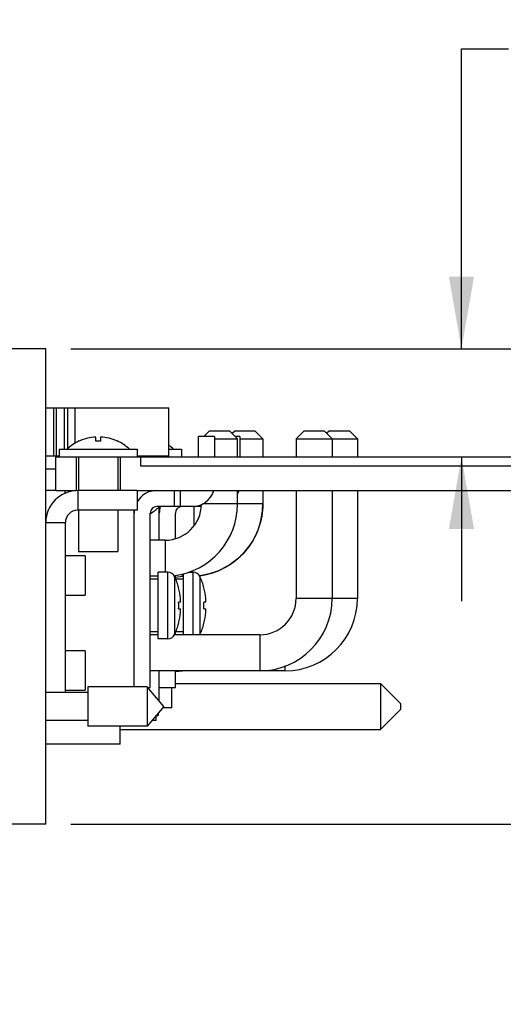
# Model space of a CAD drawing. Header units: inches. Extents: x 0 to 34, y 0 to 22.
# Tile 24 of 37: x 13.5 to 14.7, y 16.4 to 18.9. Entities that reach past the tile are written whole.
import ezdxf

# ---------------------------------------------------------------- set-up
doc = ezdxf.new("R2010")
doc.units = ezdxf.units.IN
doc.header["$LTSCALE"] = 1.87
doc.header["$MEASUREMENT"] = 0
doc.layers.get('0').update_dxf_attribs({"linetype": 'CONTINUOUS'})
doc.layers.add('02___PRT_ALL_AXES', color=7, linetype='CONTINUOUS')
doc.layers.add('DIMENSIONS', color=7, linetype='CONTINUOUS')
doc.styles.get("Standard").update_dxf_attribs({"font": 'txt', "width": 0.8})
doc.dimstyles.new('DIMSTYLE_1', dxfattribs={"dimtxt": 0.125, "dimasz": 0.18, "dimexe": 0.125, "dimexo": 0.0625, "dimgap": 0.0625, "dimtad": 0, "dimtih": 1, "dimtoh": 1, "dimzin": 0, "dimdsep": 46, "dimtxsty": 'STANDARD', "dimblk": '_FILLED', "dimblk1": '_FILLED', "dimblk2": '_FILLED', "dimcen": 0.09, "dimazin": 0, "dimtp": 0.01, "dimtm": 0.01, "dimtfac": 1, "dimtofl": 0, "dimtmove": 0, "dimatfit": 3, "dimldrblk": '_FILLED', "dimfxl": 1, "dimtolj": 1, "dimtzin": 0, "dimarcsym": 0})

# ---------------------------------------------------------------- blocks, each defined once
blk = doc.blocks.new('_FILLED')
at = {"color": 0, "linetype": 'BYBLOCK'}
blk.add_solid([(0, 0), (-1, 0.174), (-1, -0.174)], dxfattribs=at)
blk = doc.blocks.new('*D24')
at = {"layer": 'DIMENSIONS', "color": 2, "linetype": 'CONTINUOUS'}
for p, q in [((14.6364, 18.068), (14.6364, 18.818)), ((14.6364, 18.818), (14.7539, 18.818)), ((13.6609, 18.068), (14.7614, 18.068)), ((14.6364, 17.7976), (14.6364, 17.4376))]:
    blk.add_line(p, q, dxfattribs=at)
at = {"layer": 'DIMENSIONS', "color": 2, "linetype": 'CONTINUOUS', "xscale": 0.18, "yscale": 0.18, "zscale": 0.18}
for p, rotation in [((14.6364, 18.068), 270), ((14.6364, 17.7976), 90)]:
    blk.add_blockref('_FILLED', p, dxfattribs=dict(at, rotation=rotation))
at = {"layer": 'DIMENSIONS', "color": 2, "linetype": 'CONTINUOUS', "insert": (14.8164, 18.8805), "char_height": 0.125, "width": 1.125, "attachment_point": 1, "line_spacing_factor": 0.9}
blk.add_mtext('6.87{\\ftxt.shx;\\W1.000000;\\H0.125000; }[.270]', dxfattribs=at)
blk = doc.blocks.new('*D25')
at = {"layer": 'DIMENSIONS', "color": 2, "linetype": 'CONTINUOUS'}
for p, q in [((26.679, 17.2716), (26.679, 17.6316)), ((25.0495, 17.2716), (26.804, 17.2716)), ((13.6609, 16.8798), (26.804, 16.8798)), ((26.679, 16.8798), (26.679, 16.5312)), ((26.679, 16.5312), (26.7965, 16.5312))]:
    blk.add_line(p, q, dxfattribs=at)
at = {"layer": 'DIMENSIONS', "color": 2, "linetype": 'CONTINUOUS', "xscale": 0.18, "yscale": 0.18, "zscale": 0.18}
for p, rotation in [((26.679, 17.2716), 270), ((26.679, 16.8798), 90)]:
    blk.add_blockref('_FILLED', p, dxfattribs=dict(at, rotation=rotation))
at = {"layer": 'DIMENSIONS', "color": 2, "linetype": 'CONTINUOUS', "insert": (26.859, 16.5937), "char_height": 0.125, "width": 1.125, "attachment_point": 1, "line_spacing_factor": 0.9}
blk.add_mtext('9.95{\\ftxt.shx;\\W1.000000;\\H0.125000; }[.392]', dxfattribs=at)
blk = doc.blocks.new('*D27')
at = {"layer": 'DIMENSIONS', "color": 2, "linetype": 'CONTINUOUS'}
for p, q in [((25.929, 18.068), (25.929, 18.818)), ((25.929, 18.818), (26.0465, 18.818)), ((13.6609, 18.068), (26.054, 18.068)), ((25.0798, 17.876), (26.054, 17.876)), ((25.929, 17.876), (25.929, 17.516))]:
    blk.add_line(p, q, dxfattribs=at)
at = {"layer": 'DIMENSIONS', "color": 2, "linetype": 'CONTINUOUS', "xscale": 0.18, "yscale": 0.18, "zscale": 0.18}
for p, rotation in [((25.929, 18.068), 270), ((25.929, 17.876), 90)]:
    blk.add_blockref('_FILLED', p, dxfattribs=dict(at, rotation=rotation))
at = {"layer": 'DIMENSIONS', "color": 2, "linetype": 'CONTINUOUS', "insert": (26.109, 18.8805), "char_height": 0.125, "width": 1.125, "attachment_point": 1, "line_spacing_factor": 0.9}
blk.add_mtext('4.88{\\ftxt.shx;\\W1.000000;\\H0.125000; }[.192]', dxfattribs=at)

msp = doc.modelspace()

# ---------------------------------------------------------------- linework, layer by layer
at = {"color": 7, "linetype": 'CONTINUOUS'}
for p, q in [((13.5984, 18.068), (13.5, 18.068)), ((13.5984, 16.8798), (13.5984, 18.068)), ((13.5984, 17.9206), (13.906, 17.9206)), ((13.6176, 17.9206), (13.6176, 17.7996)), ((13.625, 17.7996), (13.625, 17.9206)), ((13.645, 17.8173), (13.645, 17.9206)), ((13.6529, 17.9206), (13.6529, 17.8183)), ((13.6706, 17.9206), (13.6706, 17.8311)), ((13.906, 17.7996), (13.906, 17.9206)), ((13.7235, 17.8373), (13.7235, 17.8473)), ((13.7353, 17.8473), (13.7353, 17.8373)), ((13.9799, 17.7976), (13.9799, 17.8487)), ((14.0201, 17.8487), (13.9799, 17.8487)), ((14.0073, 17.8632), (13.9927, 17.8487)), ((14.0073, 17.8632), (14.0573, 17.8632)), ((14.0201, 17.8487), (14.0201, 17.7976)), ((14.0201, 17.8432), (14.0774, 17.8432)), ((14.0573, 17.8632), (14.0774, 17.8432)), ((14.0638, 17.8567), (14.0703, 17.8632)), ((14.0703, 17.8632), (14.1203, 17.8632)), ((14.0831, 17.8487), (14.0718, 17.8487)), ((14.0774, 17.7976), (14.0774, 17.8432)), ((14.0831, 17.8487), (14.0831, 17.7976)), ((14.0831, 17.8432), (14.1403, 17.8432)), ((14.1403, 17.8432), (14.1203, 17.8632)), ((14.1403, 17.8432), (14.1403, 17.7976)), ((14.2435, 17.8632), (14.2234, 17.8432)), ((14.2234, 17.8432), (14.2234, 17.7976)), ((14.2234, 17.8432), (14.3766, 17.8432)), ((14.2435, 17.8632), (14.2935, 17.8632)), ((14.2935, 17.8632), (14.3136, 17.8432)), ((14.3065, 17.8632), (14.3, 17.8567)), ((14.3065, 17.8632), (14.3565, 17.8632)), ((14.3136, 17.8432), (14.3136, 17.7976)), ((14.3565, 17.8632), (14.3766, 17.8432)), ((14.3766, 17.8432), (14.3766, 17.7976)), ((13.632, 17.8173), (13.632, 17.7976)), ((13.632, 17.8173), (13.8269, 17.8173)), ((13.6822, 17.8373), (13.6822, 17.8375)), ((13.7767, 17.8375), (13.7767, 17.8373)), ((13.8269, 17.8173), (13.8269, 17.7976)), ((13.906, 17.8173), (13.9369, 17.8173)), ((13.9369, 17.8173), (13.9369, 17.7976)), ((13.632, 17.7996), (13.5984, 17.7996)), ((13.6236, 17.7136), (13.6236, 17.7976)), ((13.6442, 17.7976), (25.179, 17.7976)), ((13.6802, 17.7976), (13.6802, 17.7136)), ((13.7786, 17.7976), (13.7786, 17.7136)), ((13.906, 17.7996), (13.8269, 17.7996)), ((13.8346, 17.7976), (13.8346, 17.7756)), ((13.837, 17.7976), (13.837, 17.7996)), ((13.5984, 17.7679), (13.6236, 17.7679)), ((13.8346, 17.7756), (24.722, 17.7756)), ((13.6236, 17.7136), (13.5984, 17.7136)), ((13.6457, 17.7136), (13.6457, 17.7063)), ((13.6784, 17.7136), (13.6784, 17.6646)), ((13.8264, 17.7136), (13.8264, 17.6646)), ((13.9189, 17.7136), (13.9189, 17.6735)), ((13.935, 17.6735), (13.935, 17.7136)), ((14.0774, 17.6802), (14.0774, 17.7136)), ((14.1403, 17.7136), (14.1403, 17.6802)), ((14.2234, 17.7136), (14.2234, 17.444)), ((14.3136, 17.7136), (14.3136, 17.444)), ((14.3766, 17.7136), (14.3766, 17.444)), ((13.8265, 17.6856), (13.8264, 17.6856)), ((13.9864, 17.6735), (13.8752, 17.6735)), ((13.8819, 17.5894), (13.8819, 17.6735)), ((13.9684, 17.6735), (13.9684, 17.6252)), ((13.9819, 17.6769), (13.9819, 17.6735)), ((14.1403, 17.6802), (13.9899, 17.6802)), ((13.8264, 17.6646), (13.6784, 17.6646)), ((13.6802, 17.6646), (13.6802, 17.5614)), ((13.7786, 17.6646), (13.7786, 17.5614)), ((13.8189, 17.2231), (13.8189, 17.6646)), ((13.859, 17.2215), (13.859, 17.6573)), ((13.922, 17.5936), (13.922, 17.6573)), ((13.5984, 17.6336), (13.6474, 17.6336)), ((13.6474, 17.2089), (13.6474, 17.6336)), ((13.8964, 17.5894), (13.859, 17.5894)), ((13.8964, 17.5894), (13.8964, 17.5097)), ((13.6968, 17.5509), (13.6474, 17.5509)), ((13.6802, 17.5614), (13.7786, 17.5614)), ((13.6968, 17.5509), (13.6968, 17.4524)), ((13.879, 17.4993), (13.859, 17.4993)), ((13.879, 17.3428), (13.879, 17.5097)), ((13.9023, 17.5097), (13.879, 17.5097)), ((13.9023, 17.5097), (13.9023, 17.3428)), ((13.9202, 17.4983), (13.9202, 17.3542)), ((13.922, 17.494), (13.922, 17.5018)), ((13.922, 17.4974), (13.9396, 17.4993)), ((13.9396, 17.4993), (13.9396, 17.5051)), ((13.9421, 17.4993), (13.9396, 17.4993)), ((13.9421, 17.3532), (13.9421, 17.5059)), ((13.9547, 17.5097), (13.9655, 17.5097)), ((13.9594, 17.5111), (13.9594, 17.5097)), ((13.9655, 17.5097), (13.9655, 17.3532)), ((13.9834, 17.4983), (13.9834, 17.4262)), ((13.879, 17.4921), (13.859, 17.4921)), ((13.9421, 17.4922), (13.9228, 17.4922)), ((13.6474, 17.4524), (13.6968, 17.4524)), ((13.9302, 17.4706), (13.93, 17.4706)), ((13.9934, 17.4706), (13.9932, 17.4706)), ((13.9349, 17.4347), (13.93, 17.4347)), ((13.9834, 17.4262), (13.9834, 17.3542)), ((13.9981, 17.4347), (13.9932, 17.4347)), ((14.3766, 17.444), (14.2234, 17.444)), ((13.93, 17.4177), (13.9349, 17.4177)), ((13.9932, 17.4177), (13.9981, 17.4177)), ((13.93, 17.3819), (13.9302, 17.3819)), ((13.9932, 17.3819), (13.9934, 17.3819)), ((13.879, 17.3603), (13.859, 17.3603)), ((13.879, 17.3532), (13.859, 17.3532)), ((14.1327, 17.3532), (13.9196, 17.3532)), ((13.922, 17.3532), (13.922, 17.3585)), ((13.922, 17.3551), (13.9396, 17.3532)), ((13.9421, 17.3603), (13.9228, 17.3603)), ((14.1327, 17.3532), (14.1327, 17.263)), ((13.9023, 17.3428), (13.879, 17.3428)), ((13.6968, 17.3129), (13.6474, 17.3129)), ((13.6968, 17.3129), (13.6968, 17.2144)), ((14.1957, 17.263), (13.859, 17.263)), ((13.8819, 17.1872), (13.8819, 17.263)), ((13.922, 17.2215), (13.922, 17.263)), ((13.922, 17.2612), (13.9396, 17.263)), ((14.1957, 17.2749), (14.1957, 17.263)), ((13.922, 17.2314), (14.4344, 17.2314)), ((14.4344, 17.2314), (14.4344, 17.1164)), ((14.4344, 17.2314), (14.4844, 17.1814)), ((13.7037, 17.2089), (13.5984, 17.2089)), ((13.6474, 17.2144), (13.6968, 17.2144)), ((13.7037, 17.2231), (13.7037, 17.1247)), ((13.8518, 17.2231), (13.7037, 17.2231)), ((13.8518, 17.2231), (13.8518, 17.1247)), ((13.8931, 17.1739), (13.8518, 17.2231)), ((13.8531, 17.2215), (13.859, 17.2215)), ((13.8819, 17.2215), (13.922, 17.2215)), ((13.9134, 17.1703), (13.9134, 17.2215)), ((14.4844, 17.1814), (14.4844, 17.1664)), ((13.8931, 17.1739), (13.8518, 17.1247)), ((13.8791, 17.1573), (13.8791, 17.1511)), ((13.9134, 17.1703), (13.8901, 17.1703)), ((14.4344, 17.1164), (14.4844, 17.1664)), ((13.7037, 17.1388), (13.5984, 17.1388)), ((13.874, 17.1388), (13.8637, 17.1388)), ((13.874, 17.1388), (13.874, 17.1512)), ((13.874, 17.1511), (13.8791, 17.1511)), ((13.8518, 17.1247), (13.7037, 17.1247)), ((13.7844, 17.0799), (13.7844, 17.1247)), ((13.7844, 17.1164), (14.4344, 17.1164)), ((13.7844, 17.0799), (13.5984, 17.0799)), ((13.5984, 16.8798), (13.5, 16.8798))]:
    msp.add_line(p, q, dxfattribs=at)
at = {"color": 3, "linetype": 'CONTINUOUS'}
msp.add_line((13.8264, 17.7136), (13.6784, 17.7136), dxfattribs=at)
at = {"color": 7, "linetype": 'CONTINUOUS'}
for centre, radius, start, end in [((13.7294, 17.7328), 0.1147, 92.9506, 114.3181), ((13.7294, 17.7328), 0.1147, 65.6819, 87.0494), ((13.7294, 17.7328), 0.1149, 114.2839, 132.599), ((13.7294, 17.7328), 0.1047, 86.767, 93.233), ((13.7294, 17.7328), 0.1149, 47.401, 65.7161), ((13.8394, 17.7328), 0.1149, 47.401, 54.5575), ((13.8752, 17.6573), 0.0563, 90, 150.0504), ((13.9638, 17.7298), 0.0563, 270, 343.2777), ((14.0268, 17.7298), 0.0563, 334.8781, 343.2777), ((13.8752, 17.6573), 0.0161, 90, 180), ((13.781, 17.7825), 0.1489, 301.6678, 312.8408), ((13.9382, 17.6573), 0.0563, 163.2777, 180), ((13.8964, 17.6802), 0.0907, 270, 359.2613), ((13.8964, 17.6802), 0.1809, 276.9238, 360), ((13.9382, 17.6573), 0.0161, 90, 180), ((13.9594, 17.6802), 0.1809, 277.5124, 360), ((13.6784, 17.6336), 0.031, 90, 180), ((13.8752, 17.6573), 0.0563, 172.4156, 180), ((13.9023, 17.49), 0.0197, 24.8093, 90), ((13.7644, 17.4262), 0.1717, 14.9647, 24.8093), ((13.9655, 17.49), 0.0197, 24.8093, 90), ((13.9594, 17.6802), 0.1809, 276.9646, 277.5192), ((13.8275, 17.4262), 0.1717, 14.9647, 24.8093), ((13.7644, 17.4262), 0.1715, 5.8761, 14.9835), ((13.8275, 17.4262), 0.1715, 5.8761, 14.9835), ((13.7644, 17.4262), 0.1659, 357.0625, 2.9375), ((13.8496, 17.4393), 0.0855, 1.0148, 3.0393), ((13.8496, 17.4393), 0.0855, 356.9607, 358.9852), ((13.8498, 17.4393), 0.0853, 358.986, 1.014), ((13.8275, 17.4262), 0.1659, 357.0625, 2.9375), ((13.9127, 17.4393), 0.0855, 1.0148, 3.0393), ((13.9127, 17.4393), 0.0855, 356.9607, 358.9852), ((13.9129, 17.4393), 0.0853, 358.986, 1.014), ((14.1327, 17.444), 0.1809, 270, 360), ((14.1327, 17.444), 0.0907, 270, 360), ((14.1957, 17.444), 0.1809, 270, 360), ((13.7644, 17.4262), 0.1715, 345.0165, 354.1239), ((13.8496, 17.4132), 0.0855, 356.9634, 3.0366), ((13.8275, 17.4262), 0.1715, 345.0165, 354.1239), ((13.9127, 17.4132), 0.0855, 1.0148, 3.0393), ((13.9127, 17.4132), 0.0855, 356.9607, 358.9852), ((13.9129, 17.4132), 0.0853, 358.986, 1.014), ((13.7644, 17.4262), 0.1717, 335.1907, 345.0353), ((13.8275, 17.4262), 0.1717, 335.1907, 345.0353), ((13.9023, 17.3625), 0.0197, 270, 335.1907), ((13.9655, 17.3625), 0.0197, 331.7375, 335.1907)]:
    msp.add_arc(centre, radius, start, end, dxfattribs=at)
at = {"color": 3, "linetype": 'CONTINUOUS'}
msp.add_arc((13.6784, 17.6336), 0.08, 90, 180, dxfattribs=at)
at = {"color": 7, "linetype": 'CONTINUOUS'}
msp.add_open_spline([(14.1403, 17.6802), (14.1403, 17.6597), (14.133, 17.6167), (14.0996, 17.5592), (14.0469, 17.5172), (14.0042, 17.5036), (13.9831, 17.5008)], degree=3, knots=[0, 0, 0, 0, 0.237131, 0.493614, 0.753607, 1, 1, 1, 1], dxfattribs=at)
at = {"layer": '02___PRT_ALL_AXES', "color": 7, "linetype": 'CONTINUOUS'}
for p, q in [((13.6236, 17.7976), (13.6442, 17.7976)), ((13.6744, 17.7976), (13.6744, 17.7136)), ((13.7844, 17.7976), (13.7844, 17.7136)), ((13.6236, 17.7136), (13.6744, 17.7136)), ((13.8264, 17.7136), (24.6433, 17.7136))]:
    msp.add_line(p, q, dxfattribs=at)

# ---------------------------------------------------------------- dimensions: what is measured, and where the dimension line sits
at = {"layer": 'DIMENSIONS', "color": 2, "linetype": 'CONTINUOUS'}
for base, p1, p2, picture, middle in [((14.6364, 18.068), (14.9694, 17.7976), (13.5984, 18.068), '*D24', (15.3789, 18.818)), ((25.929, 18.068), (25.0173, 17.876), (13.5984, 18.068), '*D27', (26.6715, 18.818)), ((26.679, 17.2716), (13.5984, 16.8798), (24.987, 17.2716), '*D25', (27.4215, 16.5312))]:
    dim = msp.add_linear_dim(base=base, p1=p1, p2=p2, angle=90, dimstyle='DIMSTYLE_1', dxfattribs=at)
    dim.commit()
    dim.dimension.update_dxf_attribs({"geometry": picture, "text_midpoint": middle, "dimtype": 160})

doc.saveas('drawing.dxf')
